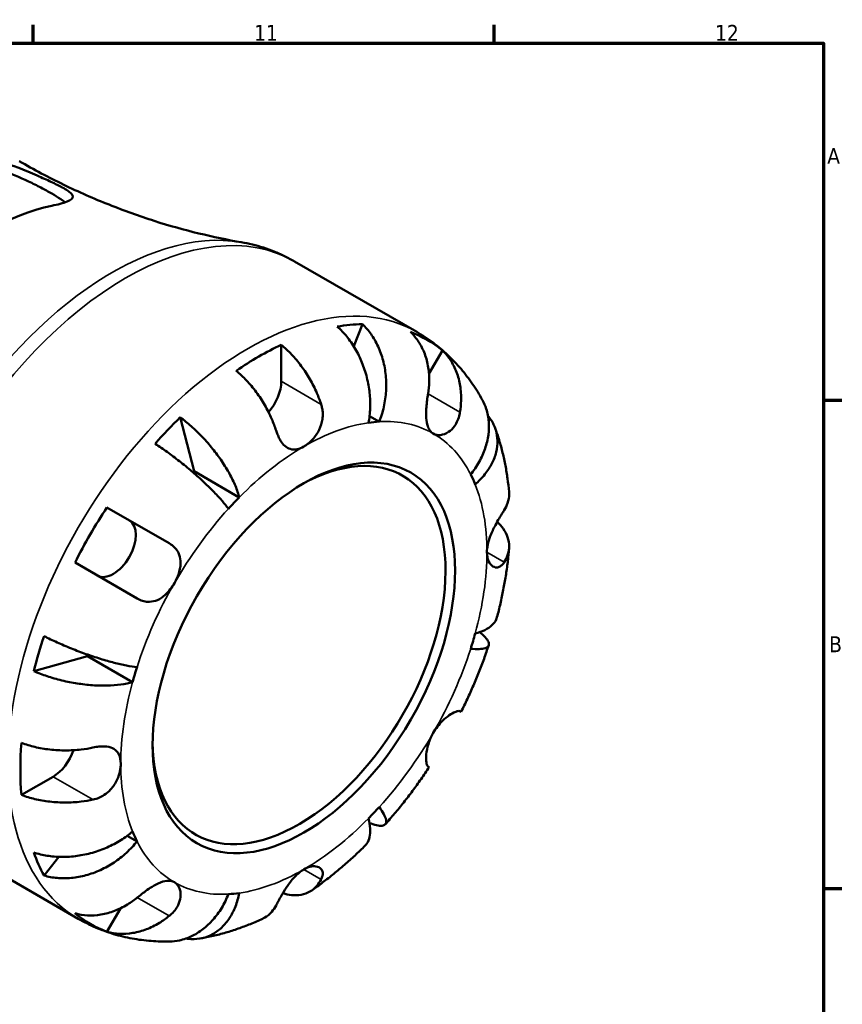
# Model space of a CAD drawing. Header units: millimetres. Extents: x 0 to 903, y 0 to 953.
# Tile 9 of 9: x 699 to 824, y 428 to 578. Entities that reach past the tile are written whole.
import ezdxf

# ---------------------------------------------------------------- set-up
doc = ezdxf.new("R2010")
doc.units = ezdxf.units.MM
for name, color, linetype, lineweight in [('Border (ANSI)', 7, 'Continuous', 70), ('Visible (ANSI)', 7, 'Continuous', 50), ('Visible Narrow (ANSI)', 7, 'Continuous', 35)]:
    doc.layers.add(name, color=color, linetype=linetype, lineweight=lineweight)
doc.styles.add('Note Text (ANSI)', font='tahoma.ttf')

# ---------------------------------------------------------------- blocks, each defined once
blk = doc.blocks.new('Borders Default Border')
at = {"layer": 'Border (ANSI)'}
for p, q in [((700.83, 574), (700.83, 576.8)), ((770.92, 574), (770.92, 576.8)), ((821, 519.75), (823.8, 519.75)), ((821, 445.5), (823.8, 445.5))]:
    blk.add_line(p, q, dxfattribs=at)
at = {"layer": 'Border (ANSI)', "flags": 128}
blk.add_lwpolyline([(20, 20), (20, 574), (821, 574), (821, 20), (20, 20)], dxfattribs=at)
at = {"layer": 'Border (ANSI)', "color": 5, "true_color": 0x0000ff, "char_height": 2.4, "attachment_point": 7, "style": 'Note Text (ANSI)'}
for s, insert in [('11', (734.43, 574.4)), ('12', (804.52, 574.4)), ('A', (821.58, 555.68)), ('B', (821.87, 481.43))]:
    blk.add_mtext(s, dxfattribs=dict(at, insert=insert))

msp = doc.modelspace()

# ---------------------------------------------------------------- linework, layer by layer
at = {"layer": 'Visible (ANSI)'}
for p, q in [((740.59, 540.83), (759.17, 530.11)), ((750.89, 531.3), (749.57, 527.94)), ((738.56, 528.16), (738.56, 522.61)), ((763.07, 527.31), (761.02, 523.76)), ((723.19, 517.14), (725.31, 508.93)), ((753.47, 516.47), (751.98, 517.33)), ((732.17, 504.97), (725.31, 508.93)), ((712.05, 503.45), (721.5, 497.99)), ((716.65, 489.59), (707.2, 495.05)), ((709.08, 480.82), (700.91, 478.55)), ((715.94, 476.86), (709.08, 480.82)), ((765.73, 472.45), (765.9, 472.35)), ((761.05, 463.95), (760.88, 464.05)), ((703.86, 462.5), (699.05, 459.73)), ((716.62, 452.66), (715.14, 453.52)), ((689.09, 451.63), (707.67, 440.91)), ((704.74, 450.31), (702.49, 447.48)), ((714.1, 442.48), (712.05, 438.93))]:
    msp.add_line(p, q, dxfattribs=at)
for centre, major_axis, start_param, end_param in [((693.85, 508.35), (-22.69, -39.31), 3.616655, 4.237327), ((735.13, 484.52), (25.63, 44.39), 0.335683, 0.449715), ((735.13, 484.52), (25.63, 44.39), 6.188419, 6.377952), ((735.13, 484.52), (25.63, 44.39), 0.690632, 0.880165), ((735.13, 520.63), (-2.42, -4.2), 1.234092, 2.356194), ((735.13, 484.52), (25.63, 44.39), 1.121082, 1.235113), ((741.99, 480.56), (19.69, 34.1), 0.360694, 0.424705), ((741.26, 480.98), (15.75, 27.28), 2.372413, 7.052365), ((735.13, 484.52), (-19.69, -34.1), 4.287684, 4.293962), ((741.99, 480.56), (19.69, 34.1), 5.858481, 5.922492), ((741.99, 480.56), (-19.69, -34.1), 4.287684, 4.351695), ((735.13, 484.52), (25.63, 44.39), 1.47603, 1.665563), ((713.02, 497.28), (2.42, 4.2), 3.141593, 6.283185), ((735.13, 484.52), (25.63, 44.39), 1.90648, 2.020511), ((741.99, 480.56), (19.69, 34.1), 5.073083, 5.137094), ((735.13, 484.52), (-19.69, -34.1), 5.130816, 5.137094), ((741.99, 480.56), (-19.69, -34.1), 5.073083, 5.137094), ((735.13, 484.52), (25.63, 44.39), 2.261428, 2.450961), ((703.86, 466.46), (-2.42, -4.2), 0.785398, 1.9075), ((741.99, 480.56), (19.69, 34.1), 4.287684, 4.351695), ((741.99, 480.56), (-19.69, -34.1), 5.858481, 5.922492), ((735.13, 484.52), (-25.63, -44.39), 5.833471, 5.947502), ((741.99, 480.56), (-19.69, -34.1), 0.360694, 0.424705), ((735.13, 484.52), (-25.63, -44.39), 6.188419, 6.377952)]:
    msp.add_ellipse(centre, major_axis=major_axis, ratio=0.57735, start_param=start_param, end_param=end_param, dxfattribs=at)
msp.add_ellipse((741.99, 480.56), major_axis=(16.26, 28.17), ratio=0.57735, dxfattribs=at)
for points, knots in [([(688.06, 556.92), (688.07, 556.93), (688.08, 556.93), (688.66, 557.04), (689.28, 557.09), (691.22, 557.07), (692.63, 556.86), (695.53, 556.15), (697.03, 555.65), (699.52, 554.71), (700.51, 554.29), (702.2, 553.56), (702.9, 553.24), (704.2, 552.63), (704.77, 552.34), (705.9, 551.73), (706.35, 551.44), (706.96, 550.84), (706.97, 550.56), (706.35, 550.06), (705.77, 549.83), (704.55, 549.49), (704.12, 549.39), (703.65, 549.3)], [-3.897341, -3.897341, -3.897341, -3.897341, -3.893489, -3.893489, -3.639256, -3.639256, -3.157741, -3.157741, -2.684887, -2.684887, -2.356238, -2.356238, -2.092742, -2.092742, -1.809818, -1.809818, -1.422811, -1.422811, -0.898936, -0.898936, -0.418798, -0.418798, -0.207868, -0.207868, -0.207868, -0.207868]), ([(688.06, 555.83), (689.09, 556.01), (690.38, 556), (693.17, 555.58), (694.67, 555.17), (697.38, 554.21), (698.79, 553.63), (700.77, 552.69), (701.41, 552.37), (702.6, 551.75), (703.16, 551.44), (704.15, 550.87), (704.61, 550.59), (705.27, 550.16), (705.5, 549.99), (705.71, 549.84)], [1.684639, 1.684639, 1.684639, 1.684639, 2.146147, 2.146147, 2.607656, 2.607656, 3.027702, 3.027702, 3.237725, 3.237725, 3.447748, 3.447748, 3.657771, 3.657771, 3.792694, 3.792694, 3.792694, 3.792694]), ([(698.72, 556.09), (700.93, 554.81), (703.19, 553.61), (707.75, 551.4), (710.06, 550.39), (714.67, 548.55), (716.97, 547.73), (721.53, 546.27), (723.79, 545.64), (728.21, 544.57), (730.37, 544.12), (732.47, 543.75)], [5.4977871, 5.4977871, 5.4977871, 5.4977871, 5.5395998, 5.5395998, 5.5814125, 5.5814125, 5.6232251, 5.6232251, 5.6650378, 5.6650378, 5.7068504, 5.7068504, 5.7068504, 5.7068504]), ([(740.59, 540.83), (740.09, 541.12), (739.58, 541.4), (738.53, 541.9), (738, 542.14), (736.93, 542.56), (736.38, 542.76), (735.28, 543.11), (734.72, 543.27), (733.6, 543.54), (733.04, 543.66), (732.47, 543.75)], [5.4977871, 5.4977871, 5.4977871, 5.4977871, 5.5395998, 5.5395998, 5.5814125, 5.5814125, 5.6232251, 5.6232251, 5.6650378, 5.6650378, 5.7068504, 5.7068504, 5.7068504, 5.7068504]), ([(751.82, 516.31), (751.95, 516.98), (752.05, 517.75), (752.11, 519.32), (752.07, 520.12), (751.91, 521.6), (751.77, 522.4), (751.37, 523.99), (751.11, 524.77), (750.55, 526.15), (750.2, 526.88), (749.4, 528.24), (748.95, 528.88), (748.09, 529.94), (747.59, 530.47), (747.07, 530.92)], [5.405432, 5.405432, 5.405432, 5.405432, 5.631438, 5.631438, 5.857444, 5.857444, 6.082617, 6.082617, 6.30779, 6.30779, 6.532348, 6.532348, 6.756906, 6.756906, 6.975209, 6.975209, 6.975209, 6.975209]), ([(750.89, 531.3), (751.38, 530.84), (751.83, 530.31), (752.59, 529.24), (752.97, 528.6), (753.6, 527.22), (753.86, 526.48), (754.23, 525.08), (754.37, 524.29), (754.53, 522.68), (754.53, 521.86), (754.44, 520.36), (754.33, 519.54), (753.98, 517.94), (753.74, 517.16), (753.47, 516.47)], [0.230035, 0.230035, 0.230035, 0.230035, 0.448338, 0.448338, 0.672896, 0.672896, 0.897454, 0.897454, 1.122627, 1.122627, 1.3478, 1.3478, 1.573806, 1.573806, 1.799811, 1.799811, 1.799811, 1.799811]), ([(760.88, 520.72), (760.97, 521.3), (761.04, 521.91), (761.07, 523.29), (761.01, 524.05), (760.8, 525.41), (760.62, 526.12), (760.11, 527.46), (759.79, 528.09), (759.11, 529.13), (758.69, 529.65), (758.22, 530.11)], [5.914315, 5.914315, 5.914315, 5.914315, 6.08973, 6.08973, 6.31513, 6.31513, 6.53972, 6.53972, 6.764309, 6.764309, 6.982426, 6.982426, 6.982426, 6.982426]), ([(769.14, 519.76), (768.69, 520.59), (768.19, 521.41), (767.1, 522.99), (766.52, 523.76), (765.26, 525.23), (764.59, 525.94), (763.17, 527.27), (762.42, 527.9), (760.84, 529.08), (760.02, 529.62), (759.17, 530.11)], [5.160628, 5.160628, 5.160628, 5.160628, 5.2280598, 5.2280598, 5.2954917, 5.2954917, 5.3629235, 5.3629235, 5.4303553, 5.4303553, 5.4977871, 5.4977871, 5.4977871, 5.4977871]), ([(738.56, 528.16), (739.11, 527.71), (739.65, 527.21), (740.61, 526.19), (741.13, 525.58), (742.08, 524.28), (742.53, 523.6), (743.28, 522.3), (743.65, 521.57), (744.22, 520.25), (744.44, 519.66), (744.62, 519.11)], [0.230037, 0.230037, 0.230037, 0.230037, 0.448154, 0.448154, 0.672744, 0.672744, 0.897333, 0.897333, 1.122733, 1.122733, 1.298149, 1.298149, 1.298149, 1.298149]), ([(763.07, 527.31), (763.54, 526.85), (763.96, 526.33), (764.64, 525.29), (764.96, 524.66), (765.47, 523.32), (765.65, 522.61), (765.86, 521.25), (765.92, 520.49), (765.89, 519.11), (765.82, 518.5), (765.73, 517.92)], [0.230037, 0.230037, 0.230037, 0.230037, 0.448154, 0.448154, 0.672744, 0.672744, 0.897333, 0.897333, 1.122733, 1.122733, 1.298149, 1.298149, 1.298149, 1.298149]), ([(737.76, 515.15), (737.58, 515.7), (737.36, 516.29), (736.79, 517.61), (736.42, 518.34), (735.67, 519.64), (735.23, 520.32), (734.27, 521.62), (733.75, 522.23), (732.79, 523.25), (732.25, 523.75), (731.7, 524.2)], [5.914315, 5.914315, 5.914315, 5.914315, 6.08973, 6.08973, 6.31513, 6.31513, 6.53972, 6.53972, 6.764309, 6.764309, 6.982426, 6.982426, 6.982426, 6.982426]), ([(761.68, 514.66), (761.49, 514.77), (761.32, 514.91), (761.03, 515.29), (760.91, 515.53), (760.7, 516.15), (760.63, 516.57), (760.57, 517.46), (760.57, 517.93), (760.63, 518.77), (760.66, 519.12), (760.74, 519.81), (760.79, 520.14), (760.85, 520.56), (760.87, 520.64), (760.88, 520.72)], [0, 0, 0, 0, 0.1137566, 0.1137566, 0.235381, 0.235381, 0.394309, 0.394309, 0.5463069, 0.5463069, 0.6520405, 0.6520405, 0.7538182, 0.7538182, 0.779338, 0.779338, 0.779338, 0.779338]), ([(767.36, 508.45), (767.82, 509.03), (768.27, 509.69), (769.03, 511.05), (769.33, 511.76), (769.77, 513.06), (769.95, 513.77), (770.14, 515.19), (770.15, 515.89), (770.05, 517.13), (769.92, 517.79), (769.57, 518.89), (769.37, 519.35), (769.14, 519.76)], [5.405432, 5.405432, 5.405432, 5.405432, 5.631438, 5.631438, 5.857444, 5.857444, 6.082617, 6.082617, 6.30779, 6.30779, 6.532348, 6.532348, 6.702846, 6.702846, 6.702846, 6.702846]), ([(744.62, 519.11), (744.69, 518.9), (744.74, 518.69), (744.83, 518.25), (744.85, 518.01), (744.88, 517.47), (744.86, 517.16), (744.74, 516.29), (744.56, 515.75), (744.04, 514.69), (743.7, 514.2), (742.9, 513.33), (742.45, 512.97), (741.99, 512.71)], [-0.7851647, -0.7851647, -0.7851647, -0.7851647, -0.716742, -0.716742, -0.6425931, -0.6425931, -0.5481734, -0.5481734, -0.3758449, -0.3758449, -0.1926592, -0.1926592, 0, 0, 0, 0]), ([(723.19, 517.14), (723.77, 516.71), (724.35, 516.24), (725.42, 515.29), (726, 514.73), (727.12, 513.55), (727.66, 512.93), (728.59, 511.77), (729.08, 511.12), (729.96, 509.81), (730.36, 509.15), (731.01, 507.96), (731.32, 507.32), (731.84, 506.08), (732.03, 505.48), (732.17, 504.97)], [0.230035, 0.230035, 0.230035, 0.230035, 0.448338, 0.448338, 0.672896, 0.672896, 0.897454, 0.897454, 1.122627, 1.122627, 1.3478, 1.3478, 1.573806, 1.573806, 1.799811, 1.799811, 1.799811, 1.799811]), ([(765.73, 517.92), (765.71, 517.8), (765.69, 517.68), (765.59, 517.24), (765.49, 516.94), (765.24, 516.35), (765.08, 516.06), (764.63, 515.44), (764.33, 515.14), (763.61, 514.65), (763.19, 514.49), (762.38, 514.4), (762, 514.47), (761.68, 514.66)], [-0.780901, -0.780901, -0.780901, -0.780901, -0.7424964, -0.7424964, -0.6416801, -0.6416801, -0.533088, -0.533088, -0.3772794, -0.3772794, -0.1925034, -0.1925034, 0, 0, 0, 0]), ([(769.98, 517.4), (770.16, 517.18), (770.31, 516.97), (770.74, 516.3), (771, 515.77), (771.33, 514.67), (771.42, 514.1), (771.44, 513.03), (771.38, 512.44), (771.09, 511.25), (770.86, 510.66), (770.31, 509.59), (769.95, 509.02), (769.07, 507.92), (768.56, 507.4), (768.04, 506.94)], [0.342713, 0.342713, 0.342713, 0.342713, 0.448338, 0.448338, 0.672896, 0.672896, 0.897454, 0.897454, 1.122627, 1.122627, 1.3478, 1.3478, 1.573806, 1.573806, 1.799811, 1.799811, 1.799811, 1.799811]), ([(741.99, 512.71), (741.65, 512.51), (741.31, 512.37), (740.61, 512.22), (740.25, 512.23), (739.62, 512.41), (739.34, 512.58), (738.85, 513.02), (738.65, 513.28), (738.34, 513.77), (738.23, 513.98), (738.04, 514.4), (737.96, 514.6), (737.84, 514.93), (737.8, 515.04), (737.76, 515.15)], [0, 0, 0, 0, 0.1455897, 0.1455897, 0.3093084, 0.3093084, 0.4583051, 0.4583051, 0.5873511, 0.5873511, 0.6677541, 0.6677541, 0.7399915, 0.7399915, 0.7763225, 0.7763225, 0.7763225, 0.7763225]), ([(773.2, 505.83), (773.13, 506.5), (773.06, 507.16), (772.87, 508.48), (772.77, 509.14), (772.52, 510.44), (772.38, 511.09), (772.06, 512.38), (771.89, 513.02), (771.5, 514.29), (771.29, 514.92), (771.06, 515.54)], [4.8127415, 4.8127415, 4.8127415, 4.8127415, 4.8603193, 4.8603193, 4.907897, 4.907897, 4.9554748, 4.9554748, 5.0030526, 5.0030526, 5.0506303, 5.0506303, 5.0506303, 5.0506303]), ([(730.52, 503.23), (730.25, 503.6), (729.9, 504.04), (729.1, 504.97), (728.64, 505.46), (727.74, 506.39), (727.2, 506.9), (726.07, 507.95), (725.47, 508.48), (724.35, 509.44), (723.71, 509.96), (722.43, 510.96), (721.78, 511.45), (720.61, 512.29), (719.99, 512.71), (719.38, 513.11)], [5.405432, 5.405432, 5.405432, 5.405432, 5.631438, 5.631438, 5.857444, 5.857444, 6.082617, 6.082617, 6.30779, 6.30779, 6.532348, 6.532348, 6.756906, 6.756906, 6.975209, 6.975209, 6.975209, 6.975209]), ([(772.46, 503.03), (772.67, 503.36), (772.85, 503.72), (773.14, 504.54), (773.21, 505.02), (773.21, 505.57), (773.21, 505.7), (773.19, 505.83)], [5.9143146, 5.9143146, 5.9143146, 5.9143146, 6.0897305, 6.0897305, 6.3151304, 6.3151304, 6.3796211, 6.3796211, 6.3796211, 6.3796211]), ([(769.83, 496.63), (769.83, 496.99), (769.88, 497.37), (770.05, 498.19), (770.18, 498.63), (770.56, 499.65), (770.83, 500.21), (771.31, 501.11), (771.5, 501.46), (771.83, 502.01), (771.97, 502.24), (772.22, 502.65), (772.34, 502.84), (772.46, 503.02), (772.46, 503.03), (772.46, 503.03)], [-3.3753593, -3.3753593, -3.3753593, -3.3753593, -3.2447206, -3.2447206, -3.1008128, -3.1008128, -2.9131852, -2.9131852, -2.7854081, -2.7854081, -2.6909433, -2.6909433, -2.5942729, -2.5942729, -2.5910823, -2.5910823, -2.5910823, -2.5910823]), ([(771.38, 501.24), (771.74, 500.9), (772.05, 500.55), (772.58, 499.81), (772.82, 499.36), (773.14, 498.43), (773.21, 497.96), (773.21, 497.1), (773.14, 496.62), (772.85, 495.8), (772.67, 495.44), (772.46, 495.11)], [0.258624, 0.258624, 0.258624, 0.258624, 0.448154, 0.448154, 0.672744, 0.672744, 0.897333, 0.897333, 1.122733, 1.122733, 1.298149, 1.298149, 1.298149, 1.298149]), ([(721.5, 497.99), (721.6, 497.93), (721.69, 497.87), (722.02, 497.65), (722.23, 497.47), (722.62, 497.04), (722.79, 496.8), (723.1, 496.16), (723.21, 495.74), (723.28, 494.77), (723.21, 494.22), (722.88, 493.07), (722.63, 492.48), (722.31, 491.92)], [-0.780901, -0.780901, -0.780901, -0.780901, -0.7424964, -0.7424964, -0.6416801, -0.6416801, -0.533088, -0.533088, -0.3772794, -0.3772794, -0.1925034, -0.1925034, 0, 0, 0, 0]), ([(771.36, 486.74), (771.55, 487.43), (771.72, 488.13), (772.04, 489.53), (772.18, 490.23), (772.46, 491.63), (772.58, 492.32), (772.8, 493.72), (772.9, 494.42), (773.07, 495.81), (773.14, 496.5), (773.2, 497.2)], [4.3689095, 4.3689095, 4.3689095, 4.3689095, 4.4171677, 4.4171677, 4.465426, 4.465426, 4.5136843, 4.5136843, 4.5619426, 4.5619426, 4.6102009, 4.6102009, 4.6102009, 4.6102009]), ([(772.46, 495.11), (772.41, 495.02), (772.35, 494.94), (772.17, 494.72), (772.04, 494.61), (771.77, 494.42), (771.61, 494.35), (771.21, 494.28), (770.97, 494.33), (770.48, 494.63), (770.25, 494.9), (769.93, 495.64), (769.83, 496.11), (769.83, 496.63)], [-0.775077, -0.775077, -0.775077, -0.775077, -0.725604, -0.725604, -0.6359426, -0.6359426, -0.5336564, -0.5336564, -0.3753162, -0.3753162, -0.1921678, -0.1921678, 0, 0, 0, 0]), ([(722.31, 491.92), (722.12, 491.6), (721.9, 491.28), (721.43, 490.67), (721.17, 490.39), (720.52, 489.81), (720.13, 489.54), (719.32, 489.19), (718.91, 489.1), (718.22, 489.08), (717.93, 489.11), (717.37, 489.25), (717.11, 489.35), (716.78, 489.51), (716.72, 489.55), (716.65, 489.59)], [0, 0, 0, 0, 0.1137566, 0.1137566, 0.235381, 0.235381, 0.394309, 0.394309, 0.5463069, 0.5463069, 0.6520405, 0.6520405, 0.7538182, 0.7538182, 0.779338, 0.779338, 0.779338, 0.779338]), ([(768.04, 484.25), (768.56, 484.4), (769.07, 484.58), (769.95, 485.02), (770.31, 485.27), (770.86, 485.77), (771.09, 486.07), (771.29, 486.5), (771.33, 486.62), (771.36, 486.74)], [5.4054322, 5.4054322, 5.4054322, 5.4054322, 5.6314379, 5.6314379, 5.8574437, 5.8574437, 6.0826169, 6.0826169, 6.1654862, 6.1654862, 6.1654862, 6.1654862]), ([(702.49, 483.87), (703.14, 483.54), (703.82, 483.21), (705.13, 482.62), (705.88, 482.3), (707.39, 481.69), (708.16, 481.4), (709.55, 480.9), (710.31, 480.65), (711.78, 480.19), (712.5, 479.99), (713.75, 479.67), (714.4, 479.52), (715.61, 479.29), (716.16, 479.21), (716.62, 479.16)], [0.230035, 0.230035, 0.230035, 0.230035, 0.448338, 0.448338, 0.672896, 0.672896, 0.897454, 0.897454, 1.122627, 1.122627, 1.3478, 1.3478, 1.573806, 1.573806, 1.799811, 1.799811, 1.799811, 1.799811]), ([(768.73, 484.47), (768.8, 484.42), (768.86, 484.36), (769.24, 484.05), (769.52, 483.77), (769.92, 483.28), (770.05, 483.05), (770.15, 482.69), (770.14, 482.51), (769.95, 482.23), (769.77, 482.12), (769.33, 481.97), (769.03, 481.92), (768.27, 481.89), (767.82, 481.91), (767.36, 481.96)], [0.404482, 0.404482, 0.404482, 0.404482, 0.448338, 0.448338, 0.672896, 0.672896, 0.897454, 0.897454, 1.122627, 1.122627, 1.3478, 1.3478, 1.573806, 1.573806, 1.799811, 1.799811, 1.799811, 1.799811]), ([(765.9, 472.35), (766.23, 473.01), (766.55, 473.68), (767.18, 475.01), (767.48, 475.68), (768.06, 477.03), (768.34, 477.71), (768.88, 479.07), (769.14, 479.75), (769.64, 481.12), (769.87, 481.8), (770.1, 482.49)], [4.0317057, 4.0317057, 4.0317057, 4.0317057, 4.0795321, 4.0795321, 4.1273584, 4.1273584, 4.1751848, 4.1751848, 4.2230112, 4.2230112, 4.2708376, 4.2708376, 4.2708376, 4.2708376]), ([(715.94, 476.86), (715.43, 476.72), (714.81, 476.59), (713.48, 476.42), (712.77, 476.37), (711.41, 476.34), (710.64, 476.35), (709.07, 476.46), (708.26, 476.56), (706.79, 476.79), (705.98, 476.94), (704.4, 477.32), (703.62, 477.55), (702.27, 478), (701.57, 478.26), (700.91, 478.55)], [5.405432, 5.405432, 5.405432, 5.405432, 5.631438, 5.631438, 5.857444, 5.857444, 6.082617, 6.082617, 6.30779, 6.30779, 6.532348, 6.532348, 6.756906, 6.756906, 6.975209, 6.975209, 6.975209, 6.975209]), ([(761.68, 469.19), (761.87, 469.52), (762.08, 469.83), (762.55, 470.44), (762.81, 470.73), (763.43, 471.33), (763.78, 471.62), (764.43, 472.06), (764.72, 472.22), (765.14, 472.4), (765.29, 472.45), (765.53, 472.5), (765.62, 472.49), (765.7, 472.47), (765.72, 472.46), (765.73, 472.45)], [0, 0, 0, 0, 0.1137566, 0.1137566, 0.235381, 0.235381, 0.394309, 0.394309, 0.5463069, 0.5463069, 0.6520405, 0.6520405, 0.7538182, 0.7538182, 0.779338, 0.779338, 0.779338, 0.779338]), ([(760.88, 464.05), (760.86, 464.06), (760.84, 464.08), (760.77, 464.16), (760.73, 464.24), (760.65, 464.49), (760.62, 464.65), (760.57, 465.14), (760.57, 465.49), (760.65, 466.38), (760.76, 466.91), (761.11, 468.05), (761.36, 468.64), (761.68, 469.19)], [-0.780901, -0.780901, -0.780901, -0.780901, -0.7424964, -0.7424964, -0.6416801, -0.6416801, -0.533088, -0.533088, -0.3772794, -0.3772794, -0.1925034, -0.1925034, 0, 0, 0, 0]), ([(699.05, 467.65), (699.72, 467.39), (700.42, 467.18), (701.78, 466.86), (702.57, 466.72), (704.17, 466.53), (704.99, 466.49), (706.49, 466.49), (707.31, 466.54), (708.74, 466.7), (709.35, 466.8), (709.92, 466.93)], [0.230037, 0.230037, 0.230037, 0.230037, 0.448154, 0.448154, 0.672744, 0.672744, 0.897333, 0.897333, 1.122733, 1.122733, 1.298149, 1.298149, 1.298149, 1.298149]), ([(709.92, 466.93), (710.08, 466.96), (710.23, 466.99), (710.67, 467.06), (710.94, 467.09), (711.5, 467.11), (711.79, 467.1), (712.46, 467.02), (712.81, 466.9), (713.45, 466.52), (713.71, 466.23), (714.06, 465.47), (714.15, 465.01), (714.15, 464.48)], [-0.775077, -0.775077, -0.775077, -0.775077, -0.725604, -0.725604, -0.6359426, -0.6359426, -0.5336564, -0.5336564, -0.3753162, -0.3753162, -0.1921678, -0.1921678, 0, 0, 0, 0]), ([(714.15, 464.48), (714.15, 464.13), (714.11, 463.75), (713.93, 462.93), (713.79, 462.5), (713.34, 461.51), (713.01, 460.99), (712.3, 460.22), (711.98, 459.95), (711.38, 459.55), (711.11, 459.41), (710.54, 459.17), (710.25, 459.08), (709.94, 459.01), (709.93, 459.01), (709.92, 459.01)], [-3.3753593, -3.3753593, -3.3753593, -3.3753593, -3.2447206, -3.2447206, -3.1008128, -3.1008128, -2.9131852, -2.9131852, -2.7854081, -2.7854081, -2.6909433, -2.6909433, -2.5942729, -2.5942729, -2.5910823, -2.5910823, -2.5910823, -2.5910823]), ([(754.37, 455.25), (754.85, 455.79), (755.33, 456.34), (756.26, 457.45), (756.73, 458.02), (757.63, 459.17), (758.08, 459.75), (758.96, 460.93), (759.39, 461.52), (760.23, 462.73), (760.65, 463.34), (761.05, 463.95)], [3.5831441, 3.5831441, 3.5831441, 3.5831441, 3.6309704, 3.6309704, 3.6787968, 3.6787968, 3.7266232, 3.7266232, 3.7744496, 3.7744496, 3.822276, 3.822276, 3.822276, 3.822276]), ([(709.92, 459.01), (709.35, 458.88), (708.74, 458.78), (707.31, 458.62), (706.49, 458.57), (704.99, 458.57), (704.17, 458.61), (702.57, 458.8), (701.78, 458.94), (700.42, 459.26), (699.72, 459.47), (699.05, 459.73)], [5.914315, 5.914315, 5.914315, 5.914315, 6.08973, 6.08973, 6.31513, 6.31513, 6.53972, 6.53972, 6.764309, 6.764309, 6.982426, 6.982426, 6.982426, 6.982426]), ([(753.47, 457.89), (753.74, 457.51), (753.98, 457.14), (754.33, 456.47), (754.44, 456.18), (754.53, 455.72), (754.53, 455.51), (754.37, 455.21), (754.23, 455.11), (753.86, 455.01), (753.6, 455.01), (752.97, 455.11), (752.59, 455.22), (752.13, 455.39), (752.05, 455.42), (751.97, 455.45)], [5.405432, 5.405432, 5.405432, 5.405432, 5.631438, 5.631438, 5.857444, 5.857444, 6.082617, 6.082617, 6.30779, 6.30779, 6.532348, 6.532348, 6.756906, 6.756906, 6.800762, 6.800762, 6.800762, 6.800762]), ([(751.33, 452.04), (751.41, 452.12), (751.5, 452.22), (751.77, 452.61), (751.91, 452.95), (752.07, 453.67), (752.11, 454.12), (752.05, 455.1), (751.95, 455.63), (751.82, 456.15)], [1.0397575, 1.0397575, 1.0397575, 1.0397575, 1.1226267, 1.1226267, 1.3478, 1.3478, 1.5738057, 1.5738057, 1.7998115, 1.7998115, 1.7998115, 1.7998115]), ([(700.91, 450.98), (701.57, 450.75), (702.27, 450.59), (703.62, 450.37), (704.4, 450.3), (705.98, 450.29), (706.79, 450.35), (708.26, 450.56), (709.07, 450.72), (710.64, 451.17), (711.41, 451.45), (712.77, 452.05), (713.48, 452.42), (714.81, 453.26), (715.43, 453.72), (715.94, 454.17)], [0.230035, 0.230035, 0.230035, 0.230035, 0.448338, 0.448338, 0.672896, 0.672896, 0.897454, 0.897454, 1.122627, 1.122627, 1.3478, 1.3478, 1.573806, 1.573806, 1.799811, 1.799811, 1.799811, 1.799811]), ([(716.62, 452.66), (716.16, 452.09), (715.61, 451.49), (714.4, 450.38), (713.75, 449.88), (712.5, 449.05), (711.78, 448.64), (710.31, 447.97), (709.55, 447.7), (708.16, 447.32), (707.39, 447.17), (705.88, 447.03), (705.13, 447.04), (703.82, 447.16), (703.14, 447.29), (702.49, 447.48)], [5.405432, 5.405432, 5.405432, 5.405432, 5.631438, 5.631438, 5.857444, 5.857444, 6.082617, 6.082617, 6.30779, 6.30779, 6.532348, 6.532348, 6.756906, 6.756906, 6.975209, 6.975209, 6.975209, 6.975209]), ([(743.18, 445.21), (743.76, 445.61), (744.32, 446.02), (745.44, 446.86), (746, 447.3), (747.09, 448.19), (747.64, 448.64), (748.71, 449.58), (749.24, 450.05), (750.3, 451.03), (750.81, 451.53), (751.33, 452.03)], [3.2437808, 3.2437808, 3.2437808, 3.2437808, 3.2920391, 3.2920391, 3.3402973, 3.3402973, 3.3885556, 3.3885556, 3.4368139, 3.4368139, 3.4850722, 3.4850722, 3.4850722, 3.4850722]), ([(737.76, 442.93), (737.81, 443.03), (737.87, 443.13), (738.02, 443.42), (738.13, 443.63), (738.39, 444.1), (738.54, 444.36), (738.95, 445.07), (739.23, 445.51), (739.88, 446.45), (740.26, 446.92), (741.09, 447.78), (741.54, 448.15), (741.99, 448.41)], [-0.775077, -0.775077, -0.775077, -0.775077, -0.725604, -0.725604, -0.6359426, -0.6359426, -0.5336564, -0.5336564, -0.3753162, -0.3753162, -0.1921678, -0.1921678, 0, 0, 0, 0]), ([(741.99, 448.41), (742.3, 448.59), (742.61, 448.71), (743.23, 448.88), (743.53, 448.9), (744.16, 448.82), (744.45, 448.67), (744.76, 448.3), (744.83, 448.12), (744.88, 447.77), (744.87, 447.61), (744.79, 447.27), (744.72, 447.09), (744.63, 446.9), (744.62, 446.9), (744.62, 446.89)], [-3.3753593, -3.3753593, -3.3753593, -3.3753593, -3.2447206, -3.2447206, -3.1008128, -3.1008128, -2.9131852, -2.9131852, -2.7854081, -2.7854081, -2.6909433, -2.6909433, -2.5942729, -2.5942729, -2.5910823, -2.5910823, -2.5910823, -2.5910823]), ([(716.65, 444.12), (716.75, 444.2), (716.85, 444.28), (717.2, 444.56), (717.47, 444.77), (718.03, 445.18), (718.32, 445.39), (719.04, 445.85), (719.45, 446.09), (720.33, 446.5), (720.77, 446.64), (721.6, 446.72), (721.98, 446.64), (722.31, 446.46)], [-0.780901, -0.780901, -0.780901, -0.780901, -0.7424964, -0.7424964, -0.6416801, -0.6416801, -0.533088, -0.533088, -0.3772794, -0.3772794, -0.1925034, -0.1925034, 0, 0, 0, 0]), ([(722.31, 446.46), (722.49, 446.35), (722.66, 446.2), (722.95, 445.82), (723.07, 445.59), (723.25, 444.99), (723.28, 444.6), (723.18, 443.79), (723.06, 443.38), (722.73, 442.71), (722.56, 442.44), (722.16, 441.93), (721.94, 441.7), (721.63, 441.43), (721.57, 441.37), (721.5, 441.32)], [0, 0, 0, 0, 0.1137566, 0.1137566, 0.235381, 0.235381, 0.394309, 0.394309, 0.5463069, 0.5463069, 0.6520405, 0.6520405, 0.7538182, 0.7538182, 0.779338, 0.779338, 0.779338, 0.779338]), ([(744.62, 446.89), (744.44, 446.55), (744.22, 446.22), (743.65, 445.55), (743.28, 445.25), (742.53, 444.82), (742.08, 444.64), (741.13, 444.46), (740.61, 444.44), (739.71, 444.53), (739.25, 444.62), (738.78, 444.77)], [5.914315, 5.914315, 5.914315, 5.914315, 6.08973, 6.08973, 6.31513, 6.31513, 6.53972, 6.53972, 6.764309, 6.764309, 6.953839, 6.953839, 6.953839, 6.953839]), ([(721.62, 437.45), (722.09, 437.46), (722.58, 437.51), (723.71, 437.75), (724.35, 437.97), (725.47, 438.51), (726.07, 438.87), (727.2, 439.74), (727.74, 440.25), (728.64, 441.28), (729.1, 441.9), (729.9, 443.24), (730.25, 443.95), (730.52, 444.64)], [0.502398, 0.502398, 0.502398, 0.502398, 0.672896, 0.672896, 0.897454, 0.897454, 1.122627, 1.122627, 1.3478, 1.3478, 1.573806, 1.573806, 1.799811, 1.799811, 1.799811, 1.799811]), ([(732.17, 444.8), (732.03, 444.13), (731.84, 443.43), (731.32, 442.12), (731.01, 441.51), (730.36, 440.51), (729.96, 440.01), (729.08, 439.17), (728.59, 438.82), (727.66, 438.3), (727.12, 438.09), (726, 437.83), (725.42, 437.79), (724.62, 437.83), (724.36, 437.86), (724.08, 437.9)], [5.405432, 5.405432, 5.405432, 5.405432, 5.631438, 5.631438, 5.857444, 5.857444, 6.082617, 6.082617, 6.30779, 6.30779, 6.532348, 6.532348, 6.756906, 6.756906, 6.86253, 6.86253, 6.86253, 6.86253]), ([(707.2, 441.73), (707.82, 441.55), (708.48, 441.45), (709.73, 441.38), (710.43, 441.42), (711.85, 441.65), (712.55, 441.85), (713.83, 442.34), (714.52, 442.67), (715.7, 443.39), (716.2, 443.75), (716.65, 444.12)], [0.230037, 0.230037, 0.230037, 0.230037, 0.448154, 0.448154, 0.672744, 0.672744, 0.897333, 0.897333, 1.122733, 1.122733, 1.298149, 1.298149, 1.298149, 1.298149]), ([(735.71, 440.9), (735.82, 440.95), (735.94, 441.01), (736.42, 441.29), (736.79, 441.59), (737.36, 442.26), (737.58, 442.59), (737.76, 442.93)], [0.8328421, 0.8328421, 0.8328421, 0.8328421, 0.8973328, 0.8973328, 1.1227327, 1.1227327, 1.2981486, 1.2981486, 1.2981486, 1.2981486]), ([(707.67, 440.91), (708.52, 440.42), (709.4, 439.97), (711.2, 439.2), (712.12, 438.86), (713.99, 438.3), (714.94, 438.07), (716.84, 437.72), (717.8, 437.6), (719.71, 437.45), (720.67, 437.42), (721.62, 437.45)], [2.3561945, 2.3561945, 2.3561945, 2.3561945, 2.4236263, 2.4236263, 2.4910581, 2.4910581, 2.55849, 2.55849, 2.6259218, 2.6259218, 2.6933536, 2.6933536, 2.6933536, 2.6933536]), ([(721.5, 441.32), (721.05, 440.95), (720.55, 440.59), (719.37, 439.87), (718.68, 439.54), (717.4, 439.05), (716.7, 438.85), (715.28, 438.62), (714.58, 438.58), (713.33, 438.65), (712.67, 438.75), (712.05, 438.93)], [5.914315, 5.914315, 5.914315, 5.914315, 6.08973, 6.08973, 6.31513, 6.31513, 6.53972, 6.53972, 6.764309, 6.764309, 6.982426, 6.982426, 6.982426, 6.982426]), ([(726.23, 437.89), (726.88, 438.01), (727.53, 438.14), (728.83, 438.44), (729.47, 438.61), (730.74, 438.98), (731.37, 439.18), (732.63, 439.62), (733.25, 439.85), (734.49, 440.35), (735.1, 440.62), (735.71, 440.9)], [2.8033513, 2.8033513, 2.8033513, 2.8033513, 2.8509291, 2.8509291, 2.8985068, 2.8985068, 2.9460846, 2.9460846, 2.9936624, 2.9936624, 3.0412401, 3.0412401, 3.0412401, 3.0412401])]:
    msp.add_open_spline(points, degree=3, knots=knots, dxfattribs=at)
at = {"layer": 'Visible Narrow (ANSI)'}
for p, q in [((744.62, 519.11), (738.56, 522.61)), ((765.73, 517.92), (760.88, 520.72)), ((772.46, 495.11), (769.83, 496.63)), ((709.92, 459.01), (703.86, 462.5)), ((744.62, 446.89), (741.99, 448.41)), ((721.5, 441.32), (716.65, 444.12))]:
    msp.add_line(p, q, dxfattribs=at)
for centre, major_axis, start_param, end_param in [((714.84, 496.23), (-25.75, -44.6), 3.141593, 6.283185), ((712.79, 497.42), (25.54, 44.24), 0.209063, 2.932529), ((733.42, 485.51), (25.75, 44.6), 0, 3.141593), ((741.99, 480.56), (19.69, 34.1), 0, 0.360694), ((741.99, 480.56), (-19.69, -34.1), 3.566297, 3.926991), ((741.99, 480.56), (19.69, 34.1), 5.922492, 6.283185), ((741.99, 480.56), (-19.69, -34.1), 3.926991, 4.287684), ((741.99, 480.56), (19.69, 34.1), 5.497787, 5.858481), ((741.99, 480.56), (-19.69, -34.1), 4.351695, 4.712389), ((741.99, 480.56), (19.69, 34.1), 5.137094, 5.497787), ((741.99, 480.56), (-19.69, -34.1), 4.712389, 5.073083), ((741.99, 480.56), (19.69, 34.1), 4.712389, 5.073083), ((741.99, 480.56), (-19.69, -34.1), 5.137094, 5.497787), ((741.99, 480.56), (19.69, 34.1), 4.351695, 4.712389), ((741.99, 480.56), (-19.69, -34.1), 5.497787, 5.858481), ((741.99, 480.56), (19.69, 34.1), 3.926991, 4.287684), ((741.99, 480.56), (-19.69, -34.1), 5.922492, 6.283185), ((741.99, 480.56), (19.69, 34.1), 3.566297, 3.926991), ((741.99, 480.56), (-19.69, -34.1), 0, 0.360694)]:
    msp.add_ellipse(centre, major_axis=major_axis, ratio=0.57735, start_param=start_param, end_param=end_param, dxfattribs=at)

# ---------------------------------------------------------------- block references
msp.add_blockref('Borders Default Border', (0, 0))

doc.saveas('drawing.dxf')
